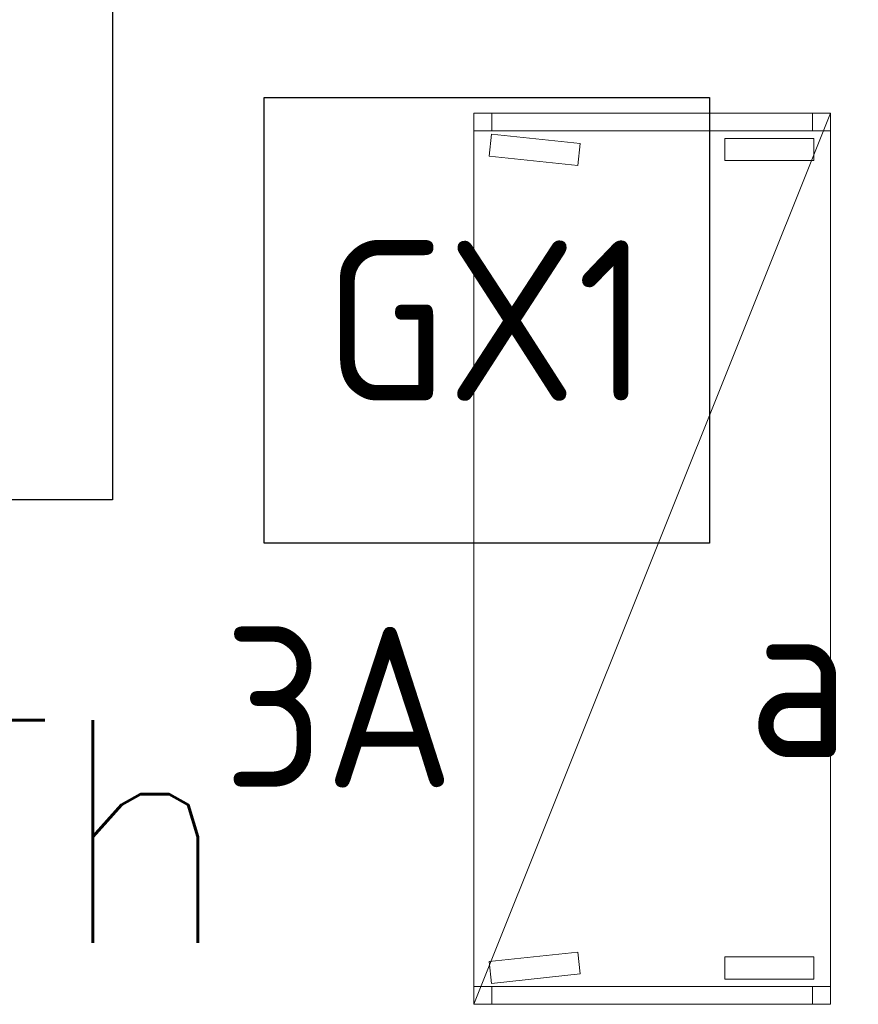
# Model space of a CAD drawing. Header units: millimetres. Extents: x -39149 to 267781, y -2340 to 58540.
# Tile 123 of 244: x 38170 to 39111, y 6416 to 7521. Entities that reach past the tile are written whole.
import ezdxf
from ezdxf.enums import TextEntityAlignment as Align

# ---------------------------------------------------------------- set-up
doc = ezdxf.new("R2010")
doc.units = ezdxf.units.MM
doc.header["$LTSCALE"] = 100
doc.header["$MEASUREMENT"] = 0
doc.linetypes.add('B0605', pattern=[141, 70, -35, 1, -35])
for name, color, linetype in [('73 Keuken', 7, 'Continuous'), ('A Stramien', 7, 'Continuous'), ('AL$1A---_ALGEMEEN--bestaand', 9, 'Continuous'), ('BL$4----', 7, 'Continuous'), ('EL6221--_KRACHT_400', 3, 'Continuous'), ('EL6222--_KRACHT_230', 3, 'Continuous'), ('EL6311--_LICHT_BINNEN', 3, 'Continuous'), ('EL6441--_DATACOM', 3, 'Continuous'), ('EL6511--_BRANDMELD', 3, 'Continuous')]:
    doc.layers.add(name, color=color, linetype=linetype)
doc.styles.add('BURO-018', font='isocp.shx', dxfattribs={"height": 180})
doc.styles.add('GENERATED_STYLE_3', font='swiss.ttf', dxfattribs={"width": 0.96})
doc.styles.add('STABICAD-012', font='ISOCP.SHX', dxfattribs={"height": 1.2})
doc.styles.add('STABICAD-018', font='ISOCP.SHX', dxfattribs={"height": 1.8})
doc.styles.get("Standard").update_dxf_attribs({"font": 'txt', "bigfont": 'BIGFONT.SHX'})

# ---------------------------------------------------------------- blocks, each defined once
blk = doc.blocks.new('Standard grid marker_8')
at = {"layer": 'A Stramien', "color": 8, "linetype": 'B0605', "lineweight": 0}
blk.add_line((4000, 0), (54000, 0), dxfattribs=at)
at = {"layer": 'A Stramien', "color": 4, "lineweight": 0, "style": 'GENERATED_STYLE_3'}
blk.add_attdef('AC_MARKERTEXT_1', text='', height=100, dxfattribs=at).set_placement((-158.9, -80), align=Align.BOTTOM_LEFT)
blk = doc.blocks.new('E00120')
at = {"color": 0, "linetype": 'Continuous'}
for p, q in [((-2.5, 2.5), (2.5, 2.5)), ((-2.5, -2.5), (-2.5, 2.5)), ((2.5, 2.5), (2.5, -2.5)), ((2.5, -2.5), (-2.5, -2.5))]:
    blk.add_line(p, q, dxfattribs=at)
at = {"color": 0, "linetype": 'Continuous', "style": 'BURO-018'}
for tag, p in [('PANEL', (0, 8)), ('CIRCUIT', (0, 5)), ('SUBCIRCUIT', (4.5, 5)), ('LIGHTFIXTURECODE', (0, 0)), ('SWITCHCODE', (4.5, -4.5))]:
    blk.add_attdef(tag, text='', height=1.8, dxfattribs=at).set_placement(p, align=Align.MIDDLE)
blk = doc.blocks.new('1116A7')
at = {"layer": 'AL$1A---_ALGEMEEN--bestaand', "color": 0, "linetype": 'Continuous'}
for p, q in [((2, 4), (2, -4)), ((2, -4), (-2, -4))]:
    blk.add_line(p, q, dxfattribs=at)
at = {"layer": 'AL$1A---_ALGEMEEN--bestaand', "color": 0, "linetype": 'Continuous', "style": 'BURO-018'}
blk.add_attdef('TEXT1', text='', height=1.8, dxfattribs=at).set_placement((0, 6.5), align=Align.MIDDLE)
at = {"layer": 'AL$1A---_ALGEMEEN--bestaand', "color": 0, "linetype": 'Continuous', "style": 'BURO-018', "flags": 1}
blk.add_attdef('ARTICLECODE', (0, 0), '', height=1.8, dxfattribs=at)
at = {"layer": 'EL6221--_KRACHT_400', "color": 1, "style": 'STABICAD-012'}
blk.add_attdef('FIREPROTECTION_PANEL', text='', height=1.8, dxfattribs=at).set_placement((716.247, 450.773), align=Align.MIDDLE)
at = {"layer": 'EL6222--_KRACHT_230', "color": 1, "style": 'STABICAD-018'}
for tag in ['FIREPROTECTION_HARDWARENUMBER', 'FIREPROTECTION_ZONE']:
    blk.add_attdef(tag, (0, 0), '', height=1.8, dxfattribs=at)
at = {"layer": 'EL6311--_LICHT_BINNEN', "color": 1, "style": 'STABICAD-018'}
blk.add_attdef('CODING2', (0, 0), '', height=1.8, dxfattribs=at)
at = {"layer": 'EL6441--_DATACOM', "color": 1, "style": 'STABICAD-018'}
blk.add_attdef('CODING1', (0, 0), '', height=1.8, dxfattribs=at)

msp = doc.modelspace()

# ---------------------------------------------------------------- linework, layer by layer
at = {"layer": '73 Keuken', "color": 8, "linetype": 'Continuous', "lineweight": 0}
for p, q in [((38680.1, 7416.1), (38680.1, 7396.1)), ((39080.1, 7416.1), (38680.1, 7416.1)), ((38680.1, 6416.1), (39080.1, 7416.1)), ((38700.1, 7416.1), (38700.1, 7396.1)), ((39060.1, 7416.1), (39060.1, 7396.1)), ((39080.1, 7396.1), (39080.1, 7416.1)), ((38680.1, 7396.1), (39080.1, 7396.1)), ((38680.1, 7396.1), (38680.1, 6436.1)), ((39080.1, 7396.1), (38680.1, 7396.1)), ((38697.3, 7367.7), (38699.9, 7392.6)), ((38699.9, 7392.6), (38799.4, 7382)), ((39080.1, 6436.1), (39080.1, 7396.1)), ((38799.4, 7382), (38796.7, 7357.2)), ((38961.7, 7362.8), (38961.7, 7387.8)), ((38961.7, 7387.8), (39061.7, 7387.8)), ((39061.7, 7387.8), (39061.7, 7362.8)), ((38796.7, 7357.2), (38697.3, 7367.7)), ((39061.7, 7362.8), (38961.7, 7362.8)), ((38697.3, 6464), (38796.8, 6474.5)), ((38699.9, 6439.6), (38697.3, 6464)), ((38796.8, 6474.5), (38799.4, 6450.1)), ((38961.7, 6469.4), (38961.7, 6444.4)), ((39061.7, 6469.4), (38961.7, 6469.4)), ((39061.7, 6444.4), (39061.7, 6469.4)), ((38799.4, 6450.1), (38699.9, 6439.6)), ((38961.7, 6444.4), (39061.7, 6444.4)), ((38680.1, 6436.1), (39080.1, 6436.1)), ((38680.1, 6416.1), (38680.1, 6436.1)), ((38680.1, 6436.1), (39080.1, 6436.1)), ((38700.1, 6436.1), (38700.1, 6416.1)), ((39060.1, 6436.1), (39060.1, 6416.1)), ((39080.1, 6436.1), (39080.1, 6416.1)), ((39080.1, 6416.1), (38680.1, 6416.1))]:
    msp.add_line(p, q, dxfattribs=at)

# ---------------------------------------------------------------- block references
at = {"layer": 'A Stramien', "color": 1, "linetype": 'Continuous', "lineweight": 0, "zscale": 1000}
msp.add_blockref('Standard grid marker_8', (-5988.5, 6900), dxfattribs=at)
at = {"layer": 'EL6311--_LICHT_BINNEN', "linetype": 'Continuous'}
ref = msp.add_blockref('E00120', (38694.6, 7183.6), dxfattribs=dict(at, xscale=100, yscale=100, zscale=100))
ref.add_attrib('CIRCUIT', '3A', dxfattribs={"layer": '0', "color": 3, "linetype": 'ByBlock', "height": 180, "style": 'BURO-018'}).set_placement((38528.6, 6749.8), align=Align.MIDDLE)
ref.add_attrib('LIGHTFIXTURECODE', 'GX1', dxfattribs={"layer": '0', "color": 3, "linetype": 'ByBlock', "height": 180, "style": 'BURO-018'}).set_placement((38694.6, 7183.6), align=Align.MIDDLE)
ref.add_attrib('SWITCHCODE', 'a', dxfattribs={"layer": '0', "color": 3, "linetype": 'ByBlock', "height": 180, "style": 'BURO-018'}).set_placement((39044.6, 6783.6), align=Align.MIDDLE)
at = {"layer": 'EL6511--_BRANDMELD', "linetype": 'Continuous', "xscale": 100, "yscale": 100}
msp.add_blockref('1116A7', (38074.7, 7382.1), dxfattribs=at)

# ---------------------------------------------------------------- texts
at = {"layer": 'BL$4----'}
msp.add_text('Th', height=250, dxfattribs=at).set_placement((38038.1, 6485.1))

doc.saveas('drawing.dxf')
